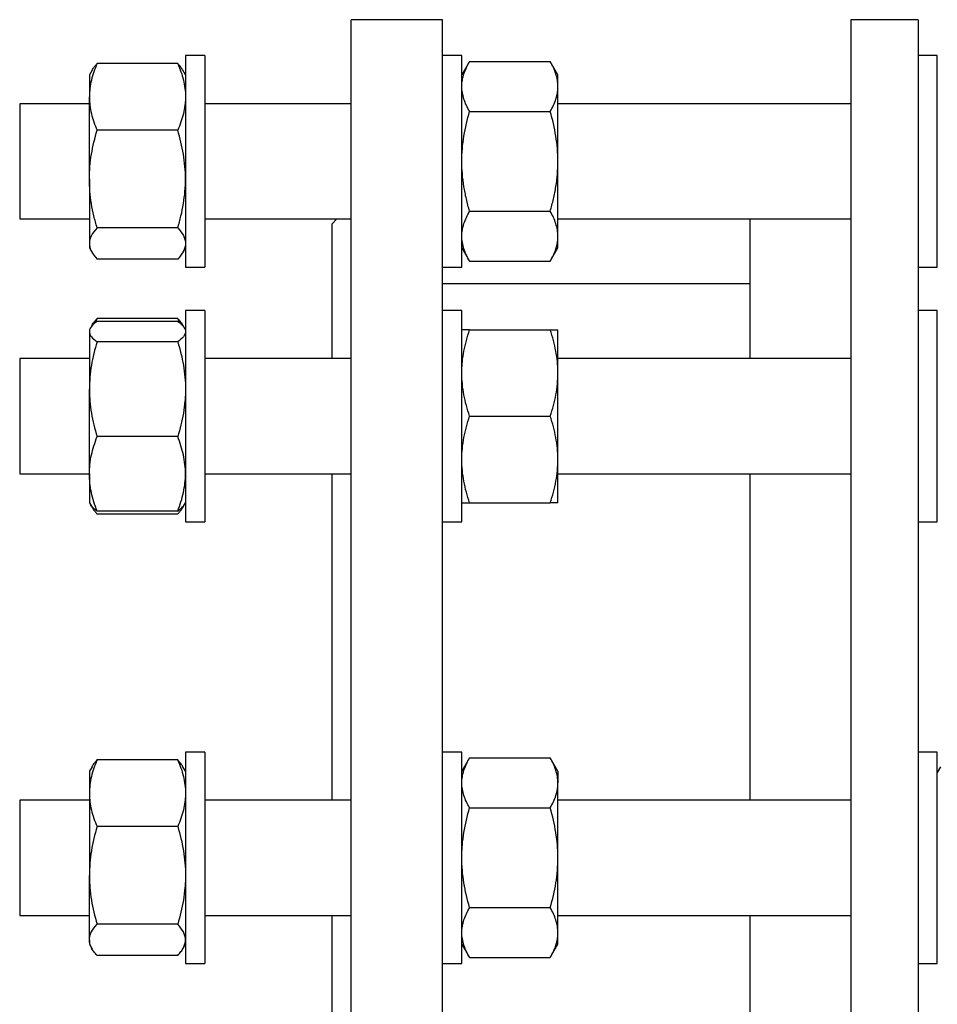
# Model space of a CAD drawing. Header units: millimetres. Extents: x 22 to 961, y 41 to 981.
# Tile 8 of 9: x 556 to 747, y 760 to 965. Entities that reach past the tile are written whole.
import ezdxf

# ---------------------------------------------------------------- set-up
doc = ezdxf.new("R2010")
doc.units = ezdxf.units.MM

msp = doc.modelspace()

# ---------------------------------------------------------------- linework, layer by layer
at = {"color": 7, "linetype": 'Continuous', "lineweight": 25}
for p, q in [((643.66, 965.22), (624.66, 965.22)), ((624.66, 510.22), (624.66, 965.22)), ((643.66, 510.22), (643.66, 965.22)), ((742.6, 965.22), (728.6, 965.22)), ((728.6, 965.22), (728.6, 510.22)), ((742.6, 965.22), (742.6, 510.22)), ((594.16, 957.74), (590.16, 957.74)), ((590.16, 957.74), (590.16, 935.74)), ((594.16, 957.74), (594.16, 935.74)), ((647.66, 957.74), (643.66, 957.74)), ((647.66, 913.74), (647.66, 957.74)), ((746.6, 957.74), (742.6, 957.74)), ((746.6, 913.74), (746.6, 957.74)), ((588.55, 956.08), (571.77, 956.08)), ((649.27, 956.52), (647.66, 953.74)), ((649.27, 956.52), (666.05, 956.52)), ((667.66, 953.74), (666.05, 956.52)), ((570.71, 954.69), (570.16, 953.74)), ((570.16, 953.74), (570.16, 949.16)), ((590.16, 953.74), (589.61, 954.69)), ((667.66, 951.33), (667.66, 953.74)), ((667.66, 935.74), (667.66, 951.33)), ((570.16, 932.06), (570.16, 949.16)), ((570.16, 947.74), (555.66, 947.74)), ((555.66, 947.74), (555.66, 923.74)), ((624.66, 947.74), (594.16, 947.74)), ((728.6, 947.74), (667.66, 947.74)), ((649.27, 946.13), (666.05, 946.13)), ((588.55, 942.23), (571.77, 942.23)), ((590.16, 935.74), (590.16, 913.74)), ((594.16, 935.74), (594.16, 913.74)), ((667.66, 920.15), (667.66, 935.74)), ((570.16, 932.06), (570.16, 918.64)), ((649.27, 925.34), (666.05, 925.34)), ((555.66, 923.74), (570.16, 923.74)), ((594.16, 923.74), (624.66, 923.74)), ((621.67, 923.74), (620.66, 922.72)), ((620.66, 894.68), (620.66, 922.72)), ((667.66, 923.74), (728.6, 923.74)), ((707.6, 923.74), (707.6, 894.68)), ((588.55, 921.89), (571.77, 921.89)), ((570.16, 918.64), (570.16, 917.74)), ((667.66, 917.74), (667.66, 920.15)), ((570.16, 917.74), (570.71, 916.78)), ((589.61, 916.78), (590.16, 917.74)), ((647.66, 917.74), (649.27, 914.95)), ((666.05, 914.95), (667.66, 917.74)), ((588.55, 915.39), (571.77, 915.39)), ((649.27, 914.95), (666.05, 914.95)), ((590.16, 913.74), (594.16, 913.74)), ((643.66, 913.74), (647.66, 913.74)), ((742.6, 913.74), (746.6, 913.74)), ((707.6, 910.22), (643.66, 910.22)), ((594.16, 904.68), (590.16, 904.68)), ((590.16, 904.68), (590.16, 871.68)), ((594.16, 904.68), (594.16, 871.68)), ((647.66, 904.68), (643.66, 904.68)), ((647.66, 860.68), (647.66, 904.68)), ((746.6, 904.68), (742.6, 904.68)), ((746.6, 860.68), (746.6, 904.68)), ((571.42, 902.16), (571.77, 903.03)), ((588.55, 903.03), (571.77, 903.03)), ((588.55, 902.42), (571.77, 902.42)), ((588.9, 902.16), (588.55, 903.03)), ((570.38, 901.07), (570.16, 900.68)), ((570.16, 900.68), (570.16, 900.3)), ((570.16, 900.3), (570.16, 888.31)), ((570.71, 901.63), (570.43, 901.15)), ((589.89, 901.15), (589.61, 901.63)), ((590.16, 900.68), (589.93, 901.07)), ((649.27, 900.68), (666.05, 900.68)), ((667.66, 891.68), (667.66, 900.68)), ((588.55, 898.18), (571.77, 898.18)), ((570.16, 894.68), (555.66, 894.68)), ((555.66, 894.68), (555.66, 870.68)), ((624.66, 894.68), (594.16, 894.68)), ((728.6, 894.68), (667.66, 894.68)), ((667.66, 873.68), (667.66, 891.68)), ((570.16, 870.68), (570.16, 888.31)), ((649.27, 882.68), (666.05, 882.68)), ((588.55, 878.43), (571.77, 878.43)), ((667.66, 864.68), (667.66, 873.68)), ((590.16, 871.68), (590.16, 860.68)), ((594.16, 871.68), (594.16, 860.68)), ((555.66, 870.68), (570.16, 870.68)), ((570.16, 870.68), (570.16, 864.68)), ((594.16, 870.68), (624.66, 870.68)), ((620.66, 802.78), (620.66, 870.68)), ((667.66, 870.68), (728.6, 870.68)), ((707.6, 870.68), (707.6, 802.78)), ((570.16, 864.68), (570.38, 864.29)), ((570.38, 864.29), (570.71, 863.73)), ((588.55, 862.94), (571.77, 862.94)), ((589.61, 863.73), (589.93, 864.29)), ((589.93, 864.29), (590.16, 864.68)), ((649.27, 864.68), (666.05, 864.68)), ((588.55, 862.33), (571.77, 862.33)), ((590.16, 860.68), (594.16, 860.68)), ((643.66, 860.68), (647.66, 860.68)), ((742.6, 860.68), (746.6, 860.68)), ((594.16, 812.78), (590.16, 812.78)), ((590.16, 812.78), (590.16, 771.73)), ((594.16, 812.78), (594.16, 771.73)), ((647.66, 812.78), (643.66, 812.78)), ((647.66, 768.78), (647.66, 812.78)), ((746.6, 812.78), (742.6, 812.78)), ((746.6, 768.78), (746.6, 812.78)), ((570.71, 809.73), (570.16, 808.78)), ((588.55, 811.13), (571.77, 811.13)), ((590.16, 808.78), (589.61, 809.73)), ((649.27, 811.56), (647.66, 808.78)), ((649.27, 811.56), (666.05, 811.56)), ((667.66, 808.78), (666.05, 811.56)), ((747.25, 809.68), (746.6, 808.55)), ((570.16, 808.78), (570.16, 804.2)), ((667.66, 808.78), (667.66, 806.37)), ((667.66, 790.78), (667.66, 806.37)), ((570.16, 804.2), (570.16, 787.1)), ((570.16, 802.78), (555.66, 802.78)), ((555.66, 802.78), (555.66, 778.78)), ((624.66, 802.78), (594.16, 802.78)), ((728.6, 802.78), (667.66, 802.78)), ((649.27, 801.17), (666.05, 801.17)), ((588.55, 797.28), (571.77, 797.28)), ((667.66, 775.19), (667.66, 790.78)), ((570.16, 773.68), (570.16, 787.1)), ((649.27, 780.39), (666.05, 780.39)), ((555.66, 778.78), (570.16, 778.78)), ((588.55, 776.93), (571.77, 776.93)), ((594.16, 778.78), (624.66, 778.78)), ((620.66, 696.66), (620.66, 778.78)), ((667.66, 778.78), (728.6, 778.78)), ((707.6, 778.78), (707.6, 696.66)), ((667.66, 772.78), (667.66, 775.19)), ((570.16, 773.68), (570.16, 772.78)), ((570.16, 772.78), (570.71, 771.83)), ((589.61, 771.83), (590.16, 772.78)), ((647.66, 772.78), (649.27, 770)), ((666.05, 770), (667.66, 772.78)), ((590.16, 771.73), (590.16, 768.78)), ((594.16, 771.73), (594.16, 768.78)), ((588.55, 770.43), (571.77, 770.43)), ((590.16, 768.78), (594.16, 768.78)), ((643.66, 768.78), (647.66, 768.78)), ((649.27, 770), (666.05, 770)), ((742.6, 768.78), (746.6, 768.78))]:
    msp.add_line(p, q, dxfattribs=at)
for points, knots in [([(571.77, 956.08), (571.27, 954.95), (570.87, 953.81), (570.31, 951.5), (570.16, 950.34), (570.16, 949.16)], [0, 0, 0, 0, 0.5, 0.5, 1, 1, 1, 1]), ([(570.71, 954.69), (570.79, 954.82), (570.97, 955.12), (571.32, 955.59), (571.62, 955.92), (571.77, 956.08)], [0, 0, 0, 0, 0.2815539, 0.6408224, 1, 1, 1, 1]), ([(588.55, 956.08), (589.04, 954.95), (589.45, 953.81), (590, 951.5), (590.16, 950.34), (590.16, 949.16)], [0, 0, 0, 0, 0.5, 0.5, 1, 1, 1, 1]), ([(589.6, 954.69), (589.53, 954.82), (589.35, 955.12), (588.99, 955.59), (588.7, 955.92), (588.55, 956.08)], [0, 0, 0, 0, 0.281554, 0.640822, 1, 1, 1, 1]), ([(647.66, 951.33), (647.66, 951.55), (647.67, 951.77), (647.7, 952.21), (647.73, 952.43), (647.84, 953.09), (647.95, 953.52), (648.37, 954.82), (648.78, 955.67), (649.27, 956.52)], [0, 0, 0, 0, 0.125, 0.125, 0.25, 0.25, 0.5, 0.5, 1, 1, 1, 1]), ([(667.66, 951.33), (667.66, 951.55), (667.65, 951.77), (667.61, 952.21), (667.58, 952.43), (667.47, 953.09), (667.36, 953.52), (666.94, 954.82), (666.54, 955.67), (666.05, 956.52)], [0, 0, 0, 0, 0.125, 0.125, 0.25, 0.25, 0.5, 0.5, 1, 1, 1, 1]), ([(649.27, 946.13), (648.77, 946.98), (648.37, 947.84), (647.81, 949.57), (647.66, 950.44), (647.66, 951.33)], [0, 0, 0, 0, 0.5, 0.5, 1, 1, 1, 1]), ([(666.05, 946.13), (666.54, 946.98), (666.95, 947.84), (667.5, 949.57), (667.66, 950.44), (667.66, 951.33)], [0, 0, 0, 0, 0.5, 0.5, 1, 1, 1, 1]), ([(570.16, 949.16), (570.16, 948.86), (570.17, 948.57), (570.2, 947.98), (570.23, 947.69), (570.34, 946.81), (570.45, 946.23), (570.87, 944.5), (571.28, 943.36), (571.77, 942.23)], [0, 0, 0, 0, 0.125, 0.125, 0.25, 0.25, 0.5, 0.5, 1, 1, 1, 1]), ([(590.16, 949.16), (590.16, 948.86), (590.15, 948.57), (590.11, 947.98), (590.08, 947.69), (589.97, 946.81), (589.86, 946.23), (589.44, 944.5), (589.04, 943.36), (588.55, 942.23)], [0, 0, 0, 0, 0.125, 0.125, 0.25, 0.25, 0.5, 0.5, 1, 1, 1, 1]), ([(647.66, 935.74), (647.66, 936.62), (647.7, 937.5), (647.84, 939.27), (647.95, 940.14), (648.38, 942.75), (648.78, 944.45), (649.27, 946.13)], [0, 0, 0, 0, 0.25, 0.25, 0.5, 0.5, 1, 1, 1, 1]), ([(667.66, 935.74), (667.66, 936.62), (667.62, 937.5), (667.47, 939.27), (667.36, 940.14), (666.94, 942.75), (666.54, 944.45), (666.05, 946.13)], [0, 0, 0, 0, 0.25, 0.25, 0.5, 0.5, 1, 1, 1, 1]), ([(570.16, 932.06), (570.16, 932.92), (570.2, 933.79), (570.34, 935.52), (570.45, 936.38), (570.88, 938.92), (571.28, 940.59), (571.77, 942.23)], [0, 0, 0, 0, 0.25, 0.25, 0.5, 0.5, 1, 1, 1, 1]), ([(590.16, 932.06), (590.16, 932.92), (590.12, 933.79), (589.97, 935.52), (589.86, 936.38), (589.44, 938.92), (589.04, 940.59), (588.55, 942.23)], [0, 0, 0, 0, 0.25, 0.25, 0.5, 0.5, 1, 1, 1, 1]), ([(649.27, 925.34), (649.02, 926.19), (648.8, 927.05), (648.4, 928.77), (648.23, 929.63), (647.81, 932.23), (647.66, 933.98), (647.66, 935.74)], [0, 0, 0, 0, 0.25, 0.25, 0.5, 0.5, 1, 1, 1, 1]), ([(666.05, 925.34), (666.29, 926.19), (666.52, 927.05), (666.92, 928.77), (667.09, 929.63), (667.51, 932.23), (667.66, 933.98), (667.66, 935.74)], [0, 0, 0, 0, 0.25, 0.25, 0.5, 0.5, 1, 1, 1, 1]), ([(571.77, 921.89), (571.52, 922.72), (571.3, 923.55), (570.9, 925.24), (570.73, 926.09), (570.31, 928.63), (570.16, 930.34), (570.16, 932.06)], [0, 0, 0, 0, 0.25, 0.25, 0.5, 0.5, 1, 1, 1, 1]), ([(588.55, 921.89), (588.79, 922.72), (589.02, 923.55), (589.42, 925.24), (589.59, 926.09), (590.01, 928.63), (590.16, 930.34), (590.16, 932.06)], [0, 0, 0, 0, 0.25, 0.25, 0.5, 0.5, 1, 1, 1, 1]), ([(647.66, 920.15), (647.66, 920.37), (647.67, 920.59), (647.7, 921.03), (647.73, 921.25), (647.84, 921.91), (647.95, 922.34), (648.37, 923.64), (648.78, 924.5), (649.27, 925.34)], [0, 0, 0, 0, 0.125, 0.125, 0.25, 0.25, 0.5, 0.5, 1, 1, 1, 1]), ([(667.66, 920.15), (667.66, 920.37), (667.65, 920.59), (667.61, 921.03), (667.58, 921.25), (667.47, 921.91), (667.36, 922.34), (666.94, 923.64), (666.54, 924.5), (666.05, 925.34)], [0, 0, 0, 0, 0.125, 0.125, 0.25, 0.25, 0.5, 0.5, 1, 1, 1, 1]), ([(571.77, 921.89), (571.27, 921.36), (570.87, 920.82), (570.31, 919.74), (570.16, 919.19), (570.16, 918.64)], [0, 0, 0, 0, 0.5, 0.5, 1, 1, 1, 1]), ([(588.55, 921.89), (589.04, 921.36), (589.45, 920.82), (590, 919.74), (590.16, 919.19), (590.16, 918.64)], [0, 0, 0, 0, 0.5, 0.5, 1, 1, 1, 1]), ([(570.16, 918.64), (570.16, 918.5), (570.17, 918.36), (570.2, 918.09), (570.23, 917.95), (570.34, 917.54), (570.45, 917.27), (570.87, 916.45), (571.28, 915.92), (571.77, 915.39)], [0, 0, 0, 0, 0.125, 0.125, 0.25, 0.25, 0.5, 0.5, 1, 1, 1, 1]), ([(590.16, 918.64), (590.16, 918.5), (590.15, 918.36), (590.11, 918.09), (590.08, 917.95), (589.97, 917.54), (589.86, 917.27), (589.44, 916.45), (589.04, 915.92), (588.55, 915.39)], [0, 0, 0, 0, 0.125, 0.125, 0.25, 0.25, 0.5, 0.5, 1, 1, 1, 1]), ([(649.27, 914.95), (648.77, 915.8), (648.37, 916.66), (647.81, 918.39), (647.66, 919.26), (647.66, 920.15)], [0, 0, 0, 0, 0.5, 0.5, 1, 1, 1, 1]), ([(666.05, 914.95), (666.54, 915.8), (666.95, 916.66), (667.5, 918.39), (667.66, 919.26), (667.66, 920.15)], [0, 0, 0, 0, 0.5, 0.5, 1, 1, 1, 1]), ([(571.77, 902.42), (571.27, 902.07), (570.87, 901.73), (570.31, 901.02), (570.16, 900.66), (570.16, 900.3)], [0, 0, 0, 0, 0.5, 0.5, 1, 1, 1, 1]), ([(570.71, 901.63), (570.79, 901.76), (570.97, 902.06), (571.32, 902.53), (571.62, 902.86), (571.77, 903.03)], [0, 0, 0, 0, 0.281554, 0.640822, 1, 1, 1, 1]), ([(589.6, 901.63), (589.53, 901.76), (589.35, 902.06), (588.99, 902.53), (588.7, 902.86), (588.55, 903.03)], [0, 0, 0, 0, 0.281554, 0.640822, 1, 1, 1, 1]), ([(588.55, 902.42), (589.04, 902.07), (589.45, 901.73), (590, 901.02), (590.16, 900.66), (590.16, 900.3)], [0, 0, 0, 0, 0.5, 0.5, 1, 1, 1, 1]), ([(570.16, 900.3), (570.16, 900.21), (570.17, 900.12), (570.2, 899.94), (570.23, 899.85), (570.34, 899.58), (570.45, 899.4), (570.87, 898.87), (571.28, 898.52), (571.77, 898.18)], [0, 0, 0, 0, 0.125, 0.125, 0.25, 0.25, 0.5, 0.5, 1, 1, 1, 1]), ([(590.16, 900.3), (590.16, 900.21), (590.15, 900.12), (590.11, 899.94), (590.08, 899.85), (589.97, 899.58), (589.86, 899.4), (589.44, 898.87), (589.04, 898.52), (588.55, 898.18)], [0, 0, 0, 0, 0.125, 0.125, 0.25, 0.25, 0.5, 0.5, 1, 1, 1, 1]), ([(647.66, 891.68), (647.66, 892.06), (647.67, 892.44), (647.7, 893.21), (647.73, 893.59), (647.84, 894.73), (647.95, 895.48), (648.37, 897.73), (648.78, 899.21), (649.27, 900.68)], [0, 0, 0, 0, 0.125, 0.125, 0.25, 0.25, 0.5, 0.5, 1, 1, 1, 1]), ([(649.27, 900.68), (648.77, 900.68), (648.37, 900.68), (647.81, 900.68), (647.66, 900.68), (647.66, 900.68)], [0, 0, 0, 0, 0.5, 0.5, 1, 1, 1, 1]), ([(667.66, 891.68), (667.66, 892.06), (667.65, 892.44), (667.61, 893.21), (667.58, 893.59), (667.47, 894.73), (667.36, 895.48), (666.94, 897.73), (666.54, 899.21), (666.05, 900.68)], [0, 0, 0, 0, 0.125, 0.125, 0.25, 0.25, 0.5, 0.5, 1, 1, 1, 1]), ([(666.05, 900.68), (666.54, 900.68), (666.95, 900.68), (667.5, 900.68), (667.66, 900.68), (667.66, 900.68)], [0, 0, 0, 0, 0.5, 0.5, 1, 1, 1, 1]), ([(571.77, 898.18), (571.27, 896.56), (570.87, 894.94), (570.31, 891.65), (570.16, 889.99), (570.16, 888.31)], [0, 0, 0, 0, 0.5, 0.5, 1, 1, 1, 1]), ([(588.55, 898.18), (589.04, 896.56), (589.45, 894.94), (590, 891.65), (590.16, 889.99), (590.16, 888.31)], [0, 0, 0, 0, 0.5, 0.5, 1, 1, 1, 1]), ([(649.27, 882.68), (648.77, 884.15), (648.37, 885.63), (647.81, 888.63), (647.66, 890.15), (647.66, 891.68)], [0, 0, 0, 0, 0.5, 0.5, 1, 1, 1, 1]), ([(666.05, 882.68), (666.54, 884.15), (666.95, 885.63), (667.5, 888.63), (667.66, 890.15), (667.66, 891.68)], [0, 0, 0, 0, 0.5, 0.5, 1, 1, 1, 1]), ([(570.16, 888.31), (570.16, 887.89), (570.17, 887.47), (570.2, 886.63), (570.23, 886.21), (570.34, 884.96), (570.45, 884.13), (570.87, 881.67), (571.28, 880.04), (571.77, 878.43)], [0, 0, 0, 0, 0.125, 0.125, 0.25, 0.25, 0.5, 0.5, 1, 1, 1, 1]), ([(590.16, 888.31), (590.16, 887.89), (590.15, 887.47), (590.11, 886.63), (590.08, 886.21), (589.97, 884.96), (589.86, 884.13), (589.44, 881.67), (589.04, 880.04), (588.55, 878.43)], [0, 0, 0, 0, 0.125, 0.125, 0.25, 0.25, 0.5, 0.5, 1, 1, 1, 1]), ([(647.66, 873.68), (647.66, 874.44), (647.7, 875.21), (647.84, 876.74), (647.95, 877.5), (648.38, 879.75), (648.78, 881.22), (649.27, 882.68)], [0, 0, 0, 0, 0.25, 0.25, 0.5, 0.5, 1, 1, 1, 1]), ([(667.66, 873.68), (667.66, 874.44), (667.62, 875.21), (667.47, 876.74), (667.36, 877.5), (666.94, 879.75), (666.54, 881.22), (666.05, 882.68)], [0, 0, 0, 0, 0.25, 0.25, 0.5, 0.5, 1, 1, 1, 1]), ([(570.16, 870.68), (570.16, 871.34), (570.2, 872), (570.34, 873.32), (570.45, 873.97), (570.88, 875.91), (571.28, 877.18), (571.77, 878.43)], [0, 0, 0, 0, 0.25, 0.25, 0.5, 0.5, 1, 1, 1, 1]), ([(590.16, 870.68), (590.16, 871.34), (590.12, 872), (589.97, 873.32), (589.86, 873.97), (589.44, 875.91), (589.04, 877.18), (588.55, 878.43)], [0, 0, 0, 0, 0.25, 0.25, 0.5, 0.5, 1, 1, 1, 1]), ([(649.27, 864.68), (649.02, 865.41), (648.8, 866.15), (648.4, 867.64), (648.23, 868.39), (647.81, 870.65), (647.66, 872.16), (647.66, 873.68)], [0, 0, 0, 0, 0.25, 0.25, 0.5, 0.5, 1, 1, 1, 1]), ([(666.05, 864.68), (666.29, 865.41), (666.52, 866.15), (666.92, 867.64), (667.09, 868.39), (667.51, 870.65), (667.66, 872.16), (667.66, 873.68)], [0, 0, 0, 0, 0.25, 0.25, 0.5, 0.5, 1, 1, 1, 1]), ([(571.77, 862.94), (571.52, 863.57), (571.3, 864.2), (570.9, 865.49), (570.73, 866.13), (570.31, 868.07), (570.16, 869.37), (570.16, 870.68)], [0, 0, 0, 0, 0.25, 0.25, 0.5, 0.5, 1, 1, 1, 1]), ([(588.55, 862.94), (588.79, 863.57), (589.02, 864.2), (589.42, 865.49), (589.59, 866.13), (590.01, 868.07), (590.16, 869.37), (590.16, 870.68)], [0, 0, 0, 0, 0.25, 0.25, 0.5, 0.5, 1, 1, 1, 1]), ([(571.77, 862.94), (571.61, 863.05), (571.3, 863.28), (570.91, 863.63), (570.59, 863.96), (570.45, 864.19), (570.39, 864.29)], [0, 0, 0, 0, 0.25671, 0.513492, 0.77014, 1, 1, 1, 1]), ([(570.53, 864.07), (570.57, 863.99), (570.68, 863.75), (570.95, 863.33), (571.32, 862.83), (571.62, 862.5), (571.77, 862.33)], [0, 0, 0, 0, 0.132022, 0.421285, 0.710679, 1, 1, 1, 1]), ([(588.55, 862.94), (588.71, 863.05), (589.02, 863.28), (589.41, 863.63), (589.72, 863.96), (589.86, 864.19), (589.93, 864.29)], [0, 0, 0, 0, 0.25671, 0.513492, 0.77014, 1, 1, 1, 1]), ([(589.78, 864.07), (589.75, 863.99), (589.63, 863.75), (589.37, 863.33), (588.99, 862.83), (588.7, 862.5), (588.55, 862.33)], [0, 0, 0, 0, 0.132022, 0.421285, 0.710679, 1, 1, 1, 1]), ([(647.66, 864.68), (647.66, 864.68), (647.67, 864.68), (647.7, 864.68), (647.73, 864.68), (647.84, 864.68), (647.95, 864.68), (648.37, 864.68), (648.78, 864.68), (649.27, 864.68)], [0, 0, 0, 0, 0.125, 0.125, 0.25, 0.25, 0.5, 0.5, 1, 1, 1, 1]), ([(667.66, 864.68), (667.66, 864.68), (667.65, 864.68), (667.61, 864.68), (667.58, 864.68), (667.47, 864.68), (667.36, 864.68), (666.94, 864.68), (666.54, 864.68), (666.05, 864.68)], [0, 0, 0, 0, 0.125, 0.125, 0.25, 0.25, 0.5, 0.5, 1, 1, 1, 1]), ([(571.77, 811.13), (571.27, 809.99), (570.87, 808.85), (570.31, 806.55), (570.16, 805.38), (570.16, 804.2)], [0, 0, 0, 0, 0.5, 0.5, 1, 1, 1, 1]), ([(570.72, 809.73), (570.75, 809.79), (570.89, 810.06), (571.23, 810.52), (571.59, 810.93), (571.77, 811.13)], [0, 0, 0, 0, 0.127104, 0.56353, 1, 1, 1, 1]), ([(588.55, 811.13), (589.04, 809.99), (589.45, 808.85), (590, 806.55), (590.16, 805.38), (590.16, 804.2)], [0, 0, 0, 0, 0.5, 0.5, 1, 1, 1, 1]), ([(589.6, 809.73), (589.57, 809.79), (589.43, 810.06), (589.08, 810.52), (588.73, 810.93), (588.55, 811.13)], [0, 0, 0, 0, 0.127104, 0.56353, 1, 1, 1, 1]), ([(647.66, 806.37), (647.66, 806.59), (647.67, 806.81), (647.7, 807.25), (647.73, 807.47), (647.84, 808.13), (647.95, 808.56), (648.37, 809.86), (648.78, 810.72), (649.27, 811.56)], [0, 0, 0, 0, 0.125, 0.125, 0.25, 0.25, 0.5, 0.5, 1, 1, 1, 1]), ([(667.66, 806.37), (667.66, 806.59), (667.65, 806.81), (667.61, 807.25), (667.58, 807.47), (667.47, 808.13), (667.36, 808.56), (666.94, 809.86), (666.54, 810.72), (666.05, 811.56)], [0, 0, 0, 0, 0.125, 0.125, 0.25, 0.25, 0.5, 0.5, 1, 1, 1, 1]), ([(649.27, 801.17), (648.77, 802.02), (648.37, 802.88), (647.81, 804.61), (647.66, 805.48), (647.66, 806.37)], [0, 0, 0, 0, 0.5, 0.5, 1, 1, 1, 1]), ([(666.05, 801.17), (666.54, 802.02), (666.95, 802.88), (667.5, 804.61), (667.66, 805.48), (667.66, 806.37)], [0, 0, 0, 0, 0.5, 0.5, 1, 1, 1, 1]), ([(570.16, 804.2), (570.16, 803.91), (570.17, 803.61), (570.2, 803.02), (570.23, 802.73), (570.34, 801.86), (570.45, 801.28), (570.87, 799.55), (571.28, 798.41), (571.77, 797.28)], [0, 0, 0, 0, 0.125, 0.125, 0.25, 0.25, 0.5, 0.5, 1, 1, 1, 1]), ([(590.16, 804.2), (590.16, 803.91), (590.15, 803.61), (590.11, 803.02), (590.08, 802.73), (589.97, 801.86), (589.86, 801.28), (589.44, 799.55), (589.04, 798.41), (588.55, 797.28)], [0, 0, 0, 0, 0.125, 0.125, 0.25, 0.25, 0.5, 0.5, 1, 1, 1, 1]), ([(647.66, 790.78), (647.66, 791.22), (647.67, 791.66), (647.7, 792.55), (647.73, 792.99), (647.84, 794.3), (647.95, 795.17), (648.37, 797.77), (648.78, 799.48), (649.27, 801.17)], [0, 0, 0, 0, 0.125, 0.125, 0.25, 0.25, 0.5, 0.5, 1, 1, 1, 1]), ([(667.66, 790.78), (667.66, 791.22), (667.65, 791.66), (667.61, 792.55), (667.58, 792.99), (667.47, 794.3), (667.36, 795.17), (666.94, 797.77), (666.54, 799.48), (666.05, 801.17)], [0, 0, 0, 0, 0.125, 0.125, 0.25, 0.25, 0.5, 0.5, 1, 1, 1, 1]), ([(571.77, 797.28), (571.27, 795.61), (570.87, 793.94), (570.31, 790.55), (570.16, 788.84), (570.16, 787.1)], [0, 0, 0, 0, 0.5, 0.5, 1, 1, 1, 1]), ([(588.55, 797.28), (589.04, 795.61), (589.45, 793.94), (590, 790.55), (590.16, 788.84), (590.16, 787.1)], [0, 0, 0, 0, 0.5, 0.5, 1, 1, 1, 1]), ([(649.27, 780.39), (648.77, 782.09), (648.37, 783.8), (647.81, 787.26), (647.66, 789.01), (647.66, 790.78)], [0, 0, 0, 0, 0.5, 0.5, 1, 1, 1, 1]), ([(666.05, 780.39), (666.54, 782.09), (666.95, 783.8), (667.5, 787.26), (667.66, 789.01), (667.66, 790.78)], [0, 0, 0, 0, 0.5, 0.5, 1, 1, 1, 1]), ([(570.16, 787.1), (570.16, 786.67), (570.17, 786.24), (570.2, 785.37), (570.23, 784.94), (570.34, 783.66), (570.45, 782.81), (570.87, 780.26), (571.28, 778.59), (571.77, 776.93)], [0, 0, 0, 0, 0.125, 0.125, 0.25, 0.25, 0.5, 0.5, 1, 1, 1, 1]), ([(590.16, 787.1), (590.16, 786.67), (590.15, 786.24), (590.11, 785.37), (590.08, 784.94), (589.97, 783.66), (589.86, 782.81), (589.44, 780.26), (589.04, 778.59), (588.55, 776.93)], [0, 0, 0, 0, 0.125, 0.125, 0.25, 0.25, 0.5, 0.5, 1, 1, 1, 1]), ([(647.66, 775.19), (647.66, 775.63), (647.7, 776.07), (647.84, 776.96), (647.95, 777.4), (648.38, 778.7), (648.78, 779.55), (649.27, 780.39)], [0, 0, 0, 0, 0.25, 0.25, 0.5, 0.5, 1, 1, 1, 1]), ([(667.66, 775.19), (667.66, 775.63), (667.62, 776.07), (667.47, 776.96), (667.36, 777.4), (666.94, 778.7), (666.54, 779.55), (666.05, 780.39)], [0, 0, 0, 0, 0.25, 0.25, 0.5, 0.5, 1, 1, 1, 1]), ([(570.16, 773.68), (570.16, 773.96), (570.2, 774.23), (570.34, 774.79), (570.45, 775.06), (570.88, 775.87), (571.28, 776.4), (571.77, 776.93)], [0, 0, 0, 0, 0.25, 0.25, 0.5, 0.5, 1, 1, 1, 1]), ([(590.16, 773.68), (590.16, 773.96), (590.12, 774.23), (589.97, 774.79), (589.86, 775.06), (589.44, 775.87), (589.04, 776.4), (588.55, 776.93)], [0, 0, 0, 0, 0.25, 0.25, 0.5, 0.5, 1, 1, 1, 1]), ([(649.27, 770), (649.02, 770.42), (648.8, 770.85), (648.4, 771.71), (648.23, 772.14), (647.81, 773.44), (647.66, 774.31), (647.66, 775.19)], [0, 0, 0, 0, 0.25, 0.25, 0.5, 0.5, 1, 1, 1, 1]), ([(666.05, 770), (666.29, 770.42), (666.52, 770.85), (666.92, 771.71), (667.09, 772.14), (667.51, 773.44), (667.66, 774.31), (667.66, 775.19)], [0, 0, 0, 0, 0.25, 0.25, 0.5, 0.5, 1, 1, 1, 1]), ([(571.77, 770.43), (571.52, 770.7), (571.3, 770.97), (570.9, 771.5), (570.73, 771.77), (570.31, 772.59), (570.16, 773.13), (570.16, 773.68)], [0, 0, 0, 0, 0.25, 0.25, 0.5, 0.5, 1, 1, 1, 1]), ([(588.55, 770.43), (588.79, 770.7), (589.02, 770.97), (589.42, 771.5), (589.59, 771.77), (590.01, 772.59), (590.16, 773.13), (590.16, 773.68)], [0, 0, 0, 0, 0.25, 0.25, 0.5, 0.5, 1, 1, 1, 1])]:
    msp.add_open_spline(points, degree=3, knots=knots, dxfattribs=at)

doc.saveas('drawing.dxf')
